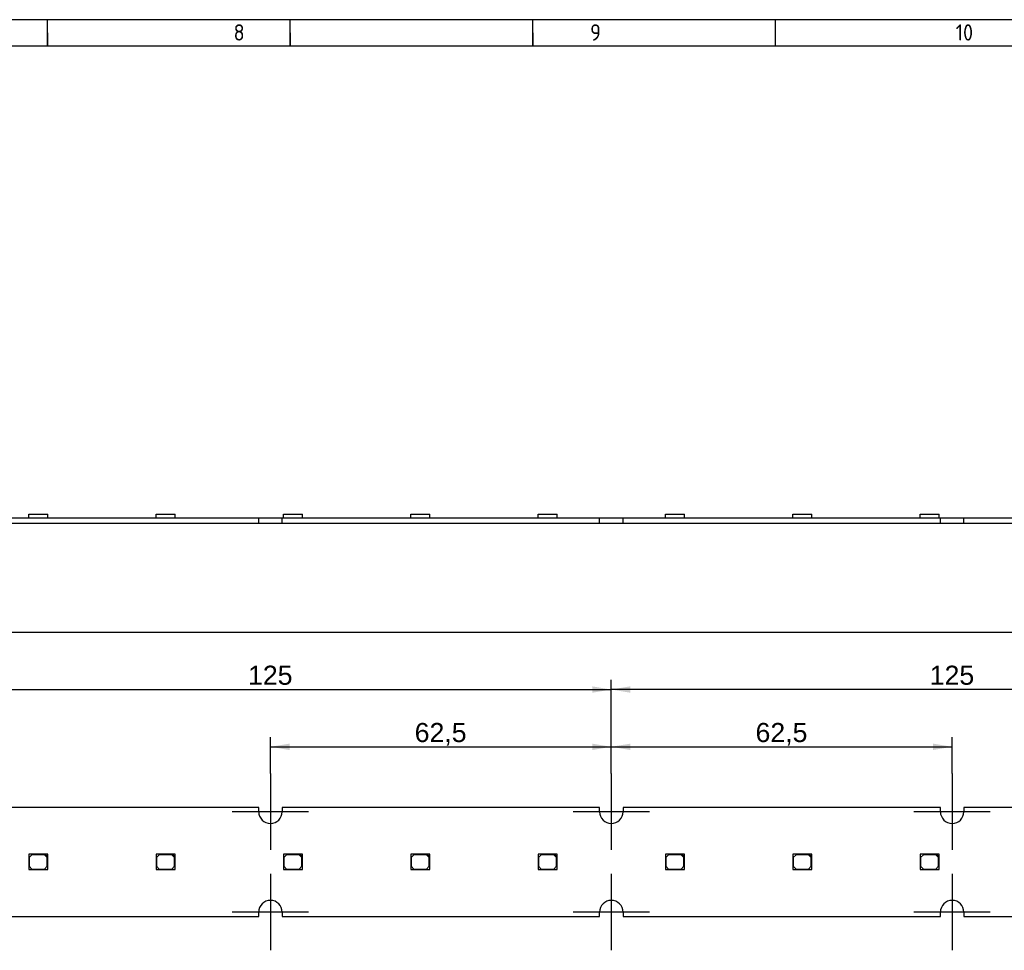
# Model space of a CAD drawing. Header units: millimetres. Extents: x 7 to 819, y 15 to 587.
# Tile 7 of 8: x 458 to 639, y 416 to 587. Entities that reach past the tile are written whole.
import ezdxf
from ezdxf.enums import TextEntityAlignment as Align
from ezdxf.lldxf.tags import DXFTag

# ---------------------------------------------------------------- set-up
doc = ezdxf.new("R2010")
doc.units = ezdxf.units.MM
doc.layers.add('Default', color=7, linetype='Continuous')
doc.layers.add('LINLED_560X20MM_', color=7, linetype='Continuous')
doc.styles.add('SEACAD_Arial', font='arial.ttf')
tags = doc.linetypes.add('CENTER2', pattern=[28.575, 19.05, -3.175, 3.175, -3.175]).pattern_tags.tags
tags[10:11] = [DXFTag(74, 4), DXFTag(75, 0), DXFTag(340, '0'), DXFTag(46, 0.0), DXFTag(50, 0.0), DXFTag(44, 0.0), DXFTag(45, 0.0)]
tags[8:9] = [DXFTag(74, 4), DXFTag(75, 0), DXFTag(340, '0'), DXFTag(46, 0.0), DXFTag(50, 0.0), DXFTag(44, 0.0), DXFTag(45, 0.0)]
tags[6:7] = [DXFTag(74, 4), DXFTag(75, 0), DXFTag(340, '0'), DXFTag(46, 0.0), DXFTag(50, 0.0), DXFTag(44, 0.0), DXFTag(45, 0.0)]
tags[4:5] = [DXFTag(74, 4), DXFTag(75, 0), DXFTag(340, '0'), DXFTag(46, 0.0), DXFTag(50, 0.0), DXFTag(44, 0.0), DXFTag(45, 0.0)]
doc.dimstyles.new('ISO', dxfattribs={"dimtxt": 3.5, "dimasz": 3.5, "dimexe": 1.75, "dimexo": 0, "dimgap": 0.875, "dimtad": 1, "dimtxsty": 'SEACAD_Arial', "dimblk1": '_SE_FILLED', "dimblk2": '_SE_FILLED', "dimsah": 1, "dimcen": 1.75, "dimadec": 0, "dimazin": 0, "dimtfac": 0.5, "dimtdec": 3, "dimtmove": 0, "dimatfit": 3, "dimfxl": 1, "dimarcsym": 0})

# ---------------------------------------------------------------- blocks, each defined once
blk = doc.blocks.new('SEANNOT_GROUP14')
at = {"layer": 'Default', "color": 7, "linetype": 'CENTER2'}
for p, q in [((503.97, 448.49), (503.97, 434.49)), ((510.97, 441.49), (496.97, 441.49))]:
    blk.add_line(p, q, dxfattribs=at)
blk = doc.blocks.new('SEANNOT_GROUP15')
at = {"layer": 'Default', "color": 7, "linetype": 'CENTER2'}
for p, q in [((503.97, 430.09), (503.97, 416.09)), ((510.97, 423.09), (496.97, 423.09))]:
    blk.add_line(p, q, dxfattribs=at)
blk = doc.blocks.new('SEANNOT_GROUP16')
at = {"layer": 'Default', "color": 7, "linetype": 'CENTER2'}
for p, q in [((566.47, 430.09), (566.47, 416.09)), ((573.47, 423.09), (559.47, 423.09))]:
    blk.add_line(p, q, dxfattribs=at)
blk = doc.blocks.new('SEANNOT_GROUP17')
at = {"layer": 'Default', "color": 7, "linetype": 'CENTER2'}
for p, q in [((566.47, 448.49), (566.47, 434.49)), ((573.47, 441.49), (559.47, 441.49))]:
    blk.add_line(p, q, dxfattribs=at)
blk = doc.blocks.new('SEANNOT_GROUP18')
at = {"layer": 'Default', "color": 7, "linetype": 'CENTER2'}
for p, q in [((628.97, 448.49), (628.97, 434.49)), ((635.97, 441.49), (621.97, 441.49))]:
    blk.add_line(p, q, dxfattribs=at)
blk = doc.blocks.new('SEANNOT_GROUP19')
at = {"layer": 'Default', "color": 7, "linetype": 'CENTER2'}
for p, q in [((628.97, 430.09), (628.97, 416.09)), ((635.97, 423.09), (621.97, 423.09))]:
    blk.add_line(p, q, dxfattribs=at)
blk = doc.blocks.new('SE')
at = {"layer": 'LINLED_560X20MM_', "color": 7, "linetype": 'Continuous'}
for p, q in [((501.82, 442.29), (443.62, 442.29)), ((501.82, 441.49), (501.82, 442.29)), ((564.32, 442.29), (506.12, 442.29)), ((506.12, 442.29), (506.12, 441.49)), ((564.32, 441.49), (564.32, 442.29)), ((626.82, 442.29), (568.62, 442.29)), ((568.62, 442.29), (568.62, 441.49)), ((626.82, 441.49), (626.82, 442.29)), ((689.32, 442.29), (631.12, 442.29)), ((631.12, 442.29), (631.12, 441.49)), ((462.64, 433.69), (459.64, 433.69)), ((459.64, 433.69), (459.64, 430.89)), ((460.24, 433.59), (459.74, 433.09)), ((462.54, 433.59), (460.24, 433.59)), ((463.04, 433.09), (462.54, 433.59)), ((463.14, 433.69), (462.64, 433.69)), ((462.64, 433.69), (463.14, 433.19)), ((463.14, 433.19), (463.14, 433.69)), ((485.99, 433.69), (482.99, 433.69)), ((482.99, 433.69), (482.99, 430.89)), ((483.59, 433.59), (483.09, 433.09)), ((485.89, 433.59), (483.59, 433.59)), ((486.39, 433.09), (485.89, 433.59)), ((486.49, 433.69), (485.99, 433.69)), ((485.99, 433.69), (486.49, 433.19)), ((486.49, 433.19), (486.49, 433.69)), ((509.34, 433.69), (506.34, 433.69)), ((506.34, 433.69), (506.34, 430.89)), ((506.94, 433.59), (506.44, 433.09)), ((509.24, 433.59), (506.94, 433.59)), ((509.74, 433.09), (509.24, 433.59)), ((509.84, 433.69), (509.34, 433.69)), ((509.34, 433.69), (509.84, 433.19)), ((509.84, 433.19), (509.84, 433.69)), ((532.69, 433.69), (529.69, 433.69)), ((529.69, 433.69), (529.69, 430.89)), ((530.29, 433.59), (529.79, 433.09)), ((532.59, 433.59), (530.29, 433.59)), ((533.09, 433.09), (532.59, 433.59)), ((533.19, 433.69), (532.69, 433.69)), ((532.69, 433.69), (533.19, 433.19)), ((533.19, 433.19), (533.19, 433.69)), ((556.04, 433.69), (553.04, 433.69)), ((553.04, 433.69), (553.04, 430.89)), ((553.64, 433.59), (553.14, 433.09)), ((555.94, 433.59), (553.64, 433.59)), ((556.44, 433.09), (555.94, 433.59)), ((556.54, 433.69), (556.04, 433.69)), ((556.04, 433.69), (556.54, 433.19)), ((556.54, 433.19), (556.54, 433.69)), ((579.39, 433.69), (576.39, 433.69)), ((576.39, 433.69), (576.39, 430.89)), ((576.99, 433.59), (576.49, 433.09)), ((579.29, 433.59), (576.99, 433.59)), ((579.79, 433.09), (579.29, 433.59)), ((579.89, 433.69), (579.39, 433.69)), ((579.39, 433.69), (579.89, 433.19)), ((579.89, 433.19), (579.89, 433.69)), ((602.74, 433.69), (599.74, 433.69)), ((599.74, 433.69), (599.74, 430.89)), ((600.34, 433.59), (599.84, 433.09)), ((602.64, 433.59), (600.34, 433.59)), ((603.14, 433.09), (602.64, 433.59)), ((603.24, 433.69), (602.74, 433.69)), ((602.74, 433.69), (603.24, 433.19)), ((603.24, 433.19), (603.24, 433.69)), ((626.09, 433.69), (623.09, 433.69)), ((623.09, 433.69), (623.09, 430.89)), ((623.69, 433.59), (623.19, 433.09)), ((625.99, 433.59), (623.69, 433.59)), ((626.49, 433.09), (625.99, 433.59)), ((626.59, 433.69), (626.09, 433.69)), ((626.09, 433.69), (626.59, 433.19)), ((626.59, 433.19), (626.59, 433.69)), ((459.74, 433.09), (459.74, 431.49)), ((463.04, 431.49), (463.04, 433.09)), ((463.14, 430.89), (463.14, 433.19)), ((483.09, 433.09), (483.09, 431.49)), ((486.39, 431.49), (486.39, 433.09)), ((486.49, 430.89), (486.49, 433.19)), ((506.44, 433.09), (506.44, 431.49)), ((509.74, 431.49), (509.74, 433.09)), ((509.84, 430.89), (509.84, 433.19)), ((529.79, 433.09), (529.79, 431.49)), ((533.09, 431.49), (533.09, 433.09)), ((533.19, 430.89), (533.19, 433.19)), ((553.14, 433.09), (553.14, 431.49)), ((556.44, 431.49), (556.44, 433.09)), ((556.54, 430.89), (556.54, 433.19)), ((576.49, 433.09), (576.49, 431.49)), ((579.79, 431.49), (579.79, 433.09)), ((579.89, 430.89), (579.89, 433.19)), ((599.84, 433.09), (599.84, 431.49)), ((603.14, 431.49), (603.14, 433.09)), ((603.24, 430.89), (603.24, 433.19)), ((623.19, 433.09), (623.19, 431.49)), ((626.49, 431.49), (626.49, 433.09)), ((626.59, 430.89), (626.59, 433.19)), ((459.64, 430.89), (463.14, 430.89)), ((459.74, 431.49), (460.24, 430.99)), ((460.24, 430.99), (462.54, 430.99)), ((462.54, 430.99), (463.04, 431.49)), ((482.99, 430.89), (486.49, 430.89)), ((483.09, 431.49), (483.59, 430.99)), ((483.59, 430.99), (485.89, 430.99)), ((485.89, 430.99), (486.39, 431.49)), ((506.34, 430.89), (509.84, 430.89)), ((506.44, 431.49), (506.94, 430.99)), ((506.94, 430.99), (509.24, 430.99)), ((509.24, 430.99), (509.74, 431.49)), ((529.69, 430.89), (533.19, 430.89)), ((529.79, 431.49), (530.29, 430.99)), ((530.29, 430.99), (532.59, 430.99)), ((532.59, 430.99), (533.09, 431.49)), ((553.04, 430.89), (556.54, 430.89)), ((553.14, 431.49), (553.64, 430.99)), ((553.64, 430.99), (555.94, 430.99)), ((555.94, 430.99), (556.44, 431.49)), ((576.39, 430.89), (579.89, 430.89)), ((576.49, 431.49), (576.99, 430.99)), ((576.99, 430.99), (579.29, 430.99)), ((579.29, 430.99), (579.79, 431.49)), ((599.74, 430.89), (603.24, 430.89)), ((599.84, 431.49), (600.34, 430.99)), ((600.34, 430.99), (602.64, 430.99)), ((602.64, 430.99), (603.14, 431.49)), ((623.09, 430.89), (626.59, 430.89)), ((623.19, 431.49), (623.69, 430.99)), ((623.69, 430.99), (625.99, 430.99)), ((625.99, 430.99), (626.49, 431.49)), ((501.82, 422.29), (501.82, 423.09)), ((506.12, 423.09), (506.12, 422.29)), ((564.32, 422.29), (564.32, 423.09)), ((568.62, 423.09), (568.62, 422.29)), ((626.82, 422.29), (626.82, 423.09)), ((631.12, 423.09), (631.12, 422.29)), ((443.62, 422.29), (501.82, 422.29)), ((506.12, 422.29), (564.32, 422.29)), ((568.62, 422.29), (626.82, 422.29)), ((631.12, 422.29), (689.32, 422.29))]:
    blk.add_line(p, q, dxfattribs=at)
for centre, start, end in [((503.97, 441.49), 180, 0), ((566.47, 441.49), 180, 0), ((628.97, 441.49), 180, 0), ((503.97, 423.09), 0, 180), ((566.47, 423.09), 0, 180), ((628.97, 423.09), 0, 180)]:
    blk.add_arc(centre, 2.15, start, end, dxfattribs=at)
blk = doc.blocks.new('SE1')
at = {"layer": 'LINLED_560X20MM_', "color": 7, "linetype": 'Continuous'}
for p, q in [((443.62, 495.37), (501.82, 495.37)), ((459.64, 496.02), (463.14, 496.02)), ((459.64, 495.37), (459.64, 496.02)), ((463.14, 495.37), (463.14, 496.02)), ((482.99, 496.02), (486.49, 496.02)), ((482.99, 495.37), (482.99, 496.02)), ((486.49, 495.37), (486.49, 496.02)), ((501.82, 495.37), (506.12, 495.37)), ((501.82, 494.37), (501.82, 495.37)), ((506.12, 495.37), (564.32, 495.37)), ((506.12, 494.37), (506.12, 495.37)), ((506.34, 496.02), (509.84, 496.02)), ((506.34, 495.37), (506.34, 496.02)), ((509.84, 495.37), (509.84, 496.02)), ((529.69, 496.02), (533.19, 496.02)), ((529.69, 495.37), (529.69, 496.02)), ((533.19, 495.37), (533.19, 496.02)), ((553.04, 496.02), (556.54, 496.02)), ((553.04, 495.37), (553.04, 496.02)), ((556.54, 495.37), (556.54, 496.02)), ((564.32, 495.37), (568.62, 495.37)), ((564.32, 494.37), (564.32, 495.37)), ((568.62, 495.37), (626.82, 495.37)), ((568.62, 494.37), (568.62, 495.37)), ((576.39, 496.02), (579.89, 496.02)), ((576.39, 495.37), (576.39, 496.02)), ((579.89, 495.37), (579.89, 496.02)), ((599.74, 496.02), (603.24, 496.02)), ((599.74, 495.37), (599.74, 496.02)), ((603.24, 495.37), (603.24, 496.02)), ((623.09, 496.02), (626.59, 496.02)), ((623.09, 495.37), (623.09, 496.02)), ((626.59, 495.37), (626.59, 496.02)), ((626.82, 495.37), (631.12, 495.37)), ((626.82, 494.37), (626.82, 495.37)), ((631.12, 495.37), (689.32, 495.37)), ((631.12, 494.37), (631.12, 495.37)), ((443.62, 494.37), (501.82, 494.37)), ((501.82, 494.37), (506.12, 494.37)), ((506.12, 494.37), (564.32, 494.37)), ((564.32, 494.37), (568.62, 494.37)), ((568.62, 494.37), (626.82, 494.37)), ((626.82, 494.37), (631.12, 494.37)), ((631.12, 494.37), (689.32, 494.37))]:
    blk.add_line(p, q, dxfattribs=at)
blk = doc.blocks.new('DMBLK18')
at = {"layer": 'Default', "linetype": 'Continuous'}
for points in [[(507.47, 453.97), (503.97, 453.39), (507.47, 452.8)], [(562.97, 453.97), (562.97, 452.8), (566.47, 453.39)]]:
    blk.add_hatch(color=7, dxfattribs=at).paths.add_polyline_path(points)
at = {"layer": 'Default', "color": 7, "linetype": 'Continuous'}
for p, q in [((503.97, 448.49), (503.97, 455.14)), ((566.47, 448.49), (566.47, 455.14)), ((503.97, 453.39), (566.47, 453.39))]:
    blk.add_line(p, q, dxfattribs=at)
at = {"layer": 'Default', "color": 7, "linetype": 'Continuous', "style": 'SEACAD_Arial'}
blk.add_text('62,5', height=3.5, dxfattribs=at).set_placement((530.42, 457.76), align=Align.TOP_LEFT)
blk = doc.blocks.new('_SE_FILLED')
at = {"color": 0}
blk.add_line((0, 0), (-1, 0), dxfattribs=at)
blk.add_solid([(0, 0), (-1, -0.1665), (-1, 0.1665), (0, 0)], dxfattribs=at)
blk = doc.blocks.new('DMBLK19')
at = {"layer": 'Default', "linetype": 'Continuous'}
for points in [[(569.97, 453.97), (566.47, 453.39), (569.97, 452.8)], [(625.47, 453.97), (625.47, 452.8), (628.97, 453.39)]]:
    blk.add_hatch(color=7, dxfattribs=at).paths.add_polyline_path(points)
at = {"layer": 'Default', "color": 7, "linetype": 'Continuous'}
for p, q in [((566.47, 448.49), (566.47, 455.14)), ((628.97, 448.49), (628.97, 455.14)), ((566.47, 453.39), (628.97, 453.39))]:
    blk.add_line(p, q, dxfattribs=at)
at = {"layer": 'Default', "color": 7, "linetype": 'Continuous', "style": 'SEACAD_Arial'}
blk.add_text('62,5', height=3.5, dxfattribs=at).set_placement((592.92, 457.76), align=Align.TOP_LEFT)
blk = doc.blocks.new('DMBLK22')
at = {"layer": 'Default', "linetype": 'Continuous'}
for points in [[(444.97, 464.47), (441.47, 463.89), (444.97, 463.3)], [(562.97, 464.47), (562.97, 463.3), (566.47, 463.89)]]:
    blk.add_hatch(color=7, dxfattribs=at).paths.add_polyline_path(points)
at = {"layer": 'Default', "color": 7, "linetype": 'Continuous'}
for p, q in [((441.47, 448.49), (441.47, 465.64)), ((566.47, 448.49), (566.47, 465.64)), ((441.47, 463.89), (566.47, 463.89))]:
    blk.add_line(p, q, dxfattribs=at)
at = {"layer": 'Default', "color": 7, "linetype": 'Continuous', "style": 'SEACAD_Arial'}
blk.add_text('125', height=3.5, dxfattribs=at).set_placement((499.86, 468.26), align=Align.TOP_LEFT)
blk = doc.blocks.new('DMBLK23')
at = {"layer": 'Default', "linetype": 'Continuous'}
for points in [[(569.97, 464.47), (566.47, 463.89), (569.97, 463.3)], [(687.97, 464.47), (687.97, 463.3), (691.47, 463.89)]]:
    blk.add_hatch(color=7, dxfattribs=at).paths.add_polyline_path(points)
at = {"layer": 'Default', "color": 7, "linetype": 'Continuous'}
for p, q in [((566.47, 448.49), (566.47, 465.64)), ((691.47, 448.49), (691.47, 465.64)), ((691.47, 463.89), (566.47, 463.89))]:
    blk.add_line(p, q, dxfattribs=at)
at = {"layer": 'Default', "color": 7, "linetype": 'Continuous', "style": 'SEACAD_Arial'}
blk.add_text('125', height=3.5, dxfattribs=at).set_placement((624.86, 468.26), align=Align.TOP_LEFT)
blk = doc.blocks.new('DMBLK25')
at = {"layer": 'Default', "linetype": 'Continuous'}
for points in [[(149.97, 474.97), (146.47, 474.39), (149.97, 473.8)], [(702.97, 474.97), (702.97, 473.8), (706.47, 474.39)]]:
    blk.add_hatch(color=7, dxfattribs=at).paths.add_polyline_path(points)
at = {"layer": 'Default', "color": 7, "linetype": 'Continuous'}
for p, q in [((146.47, 442.29), (146.47, 476.14)), ((706.47, 442.29), (706.47, 476.14)), ((146.47, 474.39), (706.47, 474.39))]:
    blk.add_line(p, q, dxfattribs=at)
at = {"layer": 'Default', "color": 7, "linetype": 'Continuous', "style": 'SEACAD_Arial'}
blk.add_text('560', height=3.5, dxfattribs=at).set_placement((422.36, 478.76), align=Align.TOP_LEFT)

msp = doc.modelspace()

# ---------------------------------------------------------------- linework, layer by layer
at = {"layer": 'Default', "color": 7, "linetype": 'Continuous'}
for p, q in [((819.1, 586.67), (6.708, 586.67)), ((463.1, 581.809), (463.1, 586.67)), ((507.6, 581.809), (507.6, 586.67)), ((507.6, 581.809), (507.6, 586.67)), ((552.1, 581.809), (552.1, 586.67)), ((596.6, 581.809), (596.6, 586.67)), ((463.1, 584.24), (463.1, 581.809)), ((507.6, 584.24), (507.6, 581.809)), ((552.1, 584.24), (552.1, 581.809)), ((819.1, 581.809), (10.978, 581.809))]:
    msp.add_line(p, q, dxfattribs=at)

# ---------------------------------------------------------------- block references
at = {"layer": 'Default'}
for name in ['SE1', 'SEANNOT_GROUP14', 'SEANNOT_GROUP17', 'SEANNOT_GROUP18', 'SE', 'SEANNOT_GROUP15', 'SEANNOT_GROUP16', 'SEANNOT_GROUP19']:
    msp.add_blockref(name, (0, 0), dxfattribs=at)

# ---------------------------------------------------------------- texts
at = {"layer": 'Default', "insert": (32.361, 585.835), "char_height": 3, "width": 763.84092, "attachment_point": 1}
msp.add_mtext('{\\fSolid Edge ISO|b1||i0||c0|p34;\\C7;\\H3.;\\W0.94;1                                          2                                      3                                      4                                   5                                       6                                     7                                   8                                     9                                      10                                 11                                      12                                    13                                  14                                     15                                   16                                     17                                  18}', dxfattribs=at)

# ---------------------------------------------------------------- dimensions: what is measured, and where the dimension line sits
at = {"layer": 'Default', "color": 7, "linetype": 'Continuous'}
for base, p1, p2, picture, middle in [((146.468, 474.387), (146.468, 442.288), (706.468, 442.288), 'DMBLK25', (426.468, 474.387)), ((441.468, 463.887), (441.468, 441.488), (566.468, 441.488), 'DMBLK22', (503.968, 463.887)), ((503.968, 453.387), (503.968, 441.488), (566.468, 441.488), 'DMBLK18', (535.218, 453.387)), ((566.468, 453.387), (566.468, 441.488), (628.968, 441.488), 'DMBLK19', (597.718, 453.387))]:
    dim = msp.add_linear_dim(base=base, p1=p1, p2=p2, angle=0, text='\\A1;<>', dimstyle='ISO', dxfattribs=at)
    dim.commit()
    dim.dimension.update_dxf_attribs({"geometry": picture, "text_midpoint": middle, "dimtype": 161})
dim = msp.add_linear_dim(base=(566.468, 463.887), p1=(691.468, 441.488), p2=(566.468, 441.488), text='\\A1;<>', dimstyle='ISO', dxfattribs=at)
dim.commit()
dim.dimension.update_dxf_attribs({"geometry": 'DMBLK23', "text_midpoint": (628.968, 463.887), "dimtype": 160})

doc.saveas('drawing.dxf')
